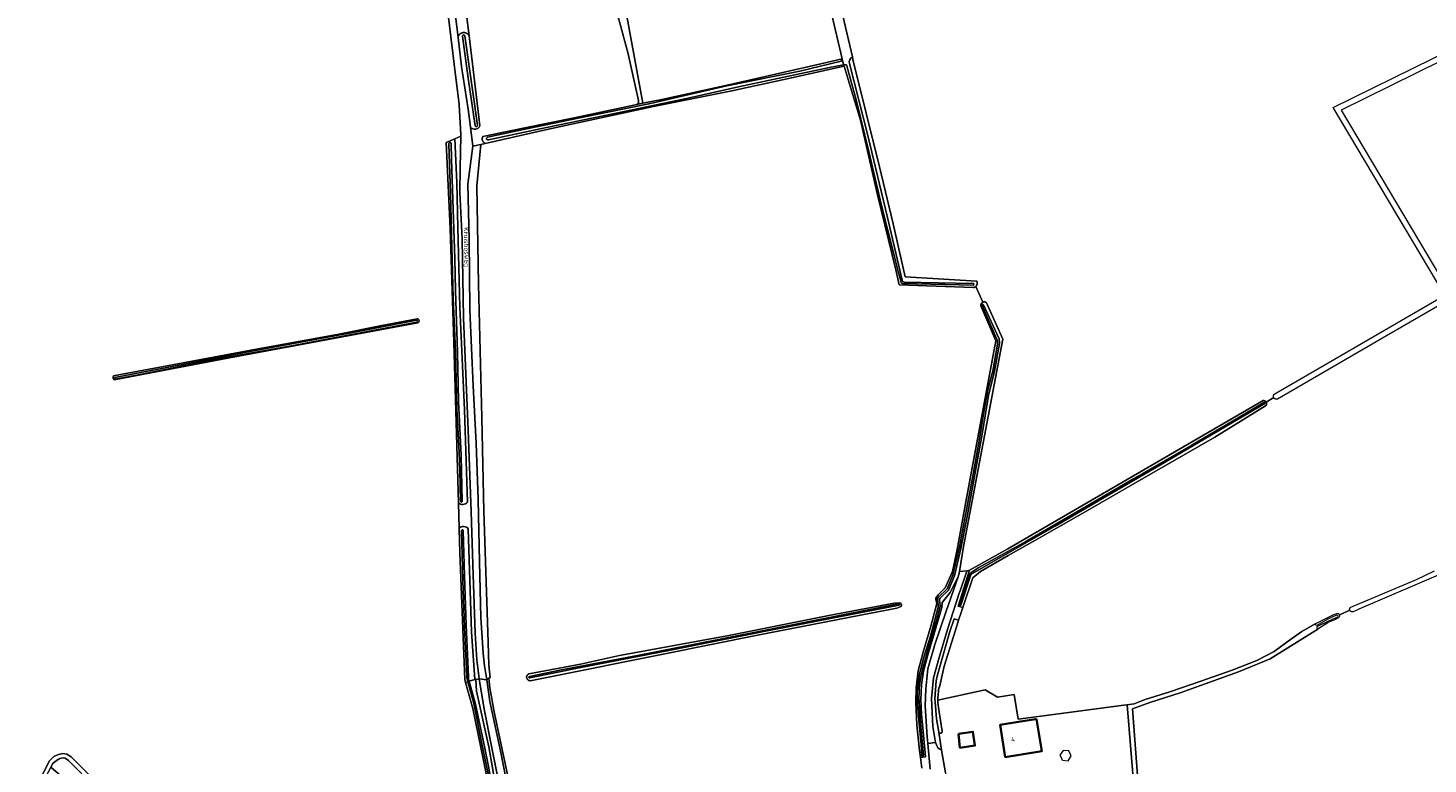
# Model space of a CAD drawing. Extents: x 199200 to 204075, y 460125 to 464703.
# Tile 170 of 174: x 203077 to 203617, y 463499 to 463783. Entities that reach past the tile are written whole.
import ezdxf
from ezdxf.enums import TextEntityAlignment as Align

# ---------------------------------------------------------------- set-up
doc = ezdxf.new("R2010")
doc.units = 0
for name, color, linetype, lineweight in [('B-WE-GR-BOS_LOOF-GV', 40, 'Continuous', 13), ('B-WE-GR-GRAS-GV', 60, 'Continuous', 13), ('B-WE-OG-BEBOUWING-GV', 7, 'Continuous', 35), ('B-WE-OG-BEBOUWING-T18', 10, 'Continuous', 18), ('B-WE-OG-BEBOUWING_LUIFEL-GV', 7, 'Continuous', 18), ('B-WE-OG-TERREIN_ERF-GV', 7, 'Continuous', 18), ('B-WE-OG-TOPOGRAFIE-T18', 10, 'Continuous', 18), ('B-WE-OG-WATER-GV', 130, 'Continuous', 18), ('B-WE-OG-WATER_GREPPEL-GV', 160, 'Continuous', 18), ('B-WE-OG-WATER_SLOOT-GV', 120, 'Continuous', 18), ('B-WE-OG-WEG-GV', 7, 'Continuous', 18), ('B-WE-VH-VERHARDING_BETONSTRAATSTEEN-GV', 252, 'Continuous', 18), ('B-WE-VH-VERHARDING_FUNDERING_ZAND-GV', 7, 'Continuous', 18)]:
    doc.layers.add(name, color=color, linetype=linetype, lineweight=lineweight)
doc.styles.add('NLCS-ISO-M1000-T18', font='NLCS-ISO.ttf', dxfattribs={"height": 1.8})

msp = doc.modelspace()

# ---------------------------------------------------------------- linework, layer by layer
at = {"layer": 'B-WE-GR-BOS_LOOF-GV', "flags": 128}
msp.add_lwpolyline([(203314.4, 463754.071), (203321.641, 463755.566), (203348.05, 463761.3), (203382.992, 463769.27), (203391.196, 463771.185), (203380.931, 463815.018), (203305.895, 463800.334)], close=True, dxfattribs=at)
at = {"layer": 'B-WE-GR-GRAS-GV', "flags": 128}
for points in [[(203384.958, 463815.132), (203395.076, 463771.925), (203395.317, 463770.898), (203405.527, 463729.627), (203410.751, 463707.641), (203415.416, 463687.104), (203443.073, 463685.43), (203443.09, 463685.391), (203443.12, 463685.314), (203443.146, 463685.235), (203443.168, 463685.156), (203443.187, 463685.075), (203443.201, 463684.994), (203443.212, 463684.912), (203443.219, 463684.829), (203443.221, 463684.747), (203443.22, 463684.664), (203443.214, 463684.582), (203443.205, 463684.5), (203443.192, 463684.418), (203443.174, 463684.337), (203443.153, 463684.257), (203443.128, 463684.178), (203443.1, 463684.101), (203443.067, 463684.025), (203443.031, 463683.951), (203442.991, 463683.878), (203442.948, 463683.808), (203442.902, 463683.739), (203442.852, 463683.673), (203442.799, 463683.61), (203442.743, 463683.549), (203442.684, 463683.491), (203445.319, 463677.384), (203445.384, 463677.414), (203445.45, 463677.439), (203445.517, 463677.461), (203445.586, 463677.479), (203445.655, 463677.493), (203445.725, 463677.504), (203445.796, 463677.51), (203445.867, 463677.512), (203445.938, 463677.511), (203446.008, 463677.505), (203446.078, 463677.495), (203446.148, 463677.482), (203446.217, 463677.464), (203446.284, 463677.443), (203446.35, 463677.417), (203446.415, 463677.389), (203446.478, 463677.356), (203446.539, 463677.32), (203446.598, 463677.281), (203446.655, 463677.238), (203446.709, 463677.192), (203446.76, 463677.144), (203446.809, 463677.092), (203446.814, 463677.086), (203453.074, 463663.125), (203437.931, 463583.141), (203436.345, 463573.611), (203439.315, 463573.784), (203440.194, 463574.039), (203454.969, 463582.294), (203553.397, 463639.467), (203553.434, 463639.47), (203553.503, 463639.471), (203553.571, 463639.469), (203553.64, 463639.463), (203553.708, 463639.453), (203553.775, 463639.439), (203553.842, 463639.421), (203553.907, 463639.399), (203553.971, 463639.373), (203554.033, 463639.344), (203554.093, 463639.311), (203554.152, 463639.275), (203554.208, 463639.236), (203554.262, 463639.193), (203554.313, 463639.147), (203554.362, 463639.098), (203554.408, 463639.047), (203554.45, 463638.993), (203554.489, 463638.936), (203554.525, 463638.878), (203557.404, 463640.587), (203557.375, 463640.649), (203557.35, 463640.711), (203557.328, 463640.776), (203557.311, 463640.841), (203557.297, 463640.907), (203557.287, 463640.974), (203557.281, 463641.042), (203557.279, 463641.109), (203557.281, 463641.177), (203557.288, 463641.244), (203557.298, 463641.311), (203557.312, 463641.378), (203557.329, 463641.443), (203557.351, 463641.507), (203557.377, 463641.57), (203557.406, 463641.631), (203557.438, 463641.69), (203557.475, 463641.748), (203557.514, 463641.803), (203557.557, 463641.855), (203557.602, 463641.905), (203557.613, 463641.916), (203623.326, 463680.086), (203580.359, 463752.414), (203688.149, 463805.643)], [(203689.645, 463803.982), (203583.385, 463751.436), (203625.218, 463681.017)], [(203234.856, 463403.994), (203268.887, 463384.087), (203272.165, 463382.474), (203274.145, 463382.35), (203275.878, 463384.084), (203275.279, 463387.476), (203274.312, 463392.95), (203268.887, 463420.731), (203257.113, 463480.659), (203248.911, 463520.744), (203246.072, 463530.797), (203245.736, 463531.988), (203243.884, 463580.804), (203243.61, 463590.165), (203243.32, 463600.04), (203241.503, 463662.031), (203240.18, 463705.82), (203238.593, 463738.893), (203241.924, 463740.4), (203244.21, 463741.434), (203244.218, 463741.858), (203243.606, 463753.583), (203241.705, 463769.136), (203238.305, 463796.836)], [(203312.646, 463755.132), (203308.59, 463773.686), (203302.168, 463797.426)], [(203241.365, 463793.766), (203243.143, 463779.442), (203243.156, 463779.517), (203243.177, 463779.61), (203243.202, 463779.701), (203243.23, 463779.792), (203243.263, 463779.882), (203243.299, 463779.97), (203243.338, 463780.056), (203243.382, 463780.141), (203243.428, 463780.223), (203243.479, 463780.304), (203243.532, 463780.383), (203243.589, 463780.459), (203243.649, 463780.533), (203243.712, 463780.604), (203243.778, 463780.672), (203243.847, 463780.738), (203243.919, 463780.801), (203243.993, 463780.86), (203244.069, 463780.917), (203244.148, 463780.97), (203244.229, 463781.02), (203244.312, 463781.066), (203244.397, 463781.109), (203244.484, 463781.148), (203244.572, 463781.184), (203244.662, 463781.215), (203244.752, 463781.243), (203244.844, 463781.268), (203244.937, 463781.288), (203245.031, 463781.304), (203245.125, 463781.317), (203245.22, 463781.325), (203245.315, 463781.329), (203245.41, 463781.33), (203245.505, 463781.326), (203245.6, 463781.319), (203245.694, 463781.307), (203245.788, 463781.292), (203245.881, 463781.272), (203245.973, 463781.249), (203246.065, 463781.222), (203246.154, 463781.191), (203246.243, 463781.156), (203246.33, 463781.118), (203246.415, 463781.076), (203246.499, 463781.03), (203246.58, 463780.981), (203246.659, 463780.928), (203246.737, 463780.873), (203246.811, 463780.814), (203246.883, 463780.752), (203246.953, 463780.687), (203247.019, 463780.619), (203247.083, 463780.548), (203247.144, 463780.475), (203247.201, 463780.399), (203247.256, 463780.321), (203247.307, 463780.241), (203247.354, 463780.159), (203247.398, 463780.074), (203245.691, 463794.343)], [(203245.691, 463794.343), (203247.398, 463780.074), (203251.144, 463748.771), (203251.556, 463745.326)], [(203427.527, 463563.707), (203428.112, 463564.525), (203430.863, 463567.214), (203433.628, 463573.598), (203435.465, 463582.048), (203438.809, 463600.379), (203450.406, 463662.441), (203444.639, 463676.02), (203444.628, 463676.09), (203444.62, 463676.161), (203444.617, 463676.231), (203444.617, 463676.302), (203444.622, 463676.373), (203444.63, 463676.443), (203444.643, 463676.513), (203444.659, 463676.582), (203444.68, 463676.65), (203444.704, 463676.716), (203444.731, 463676.782), (203444.763, 463676.845), (203444.798, 463676.907), (203444.836, 463676.966), (203444.878, 463677.024), (203444.923, 463677.078), (203444.97, 463677.131), (203445.021, 463677.18), (203445.075, 463677.227), (203445.131, 463677.27), (203445.189, 463677.31), (203445.249, 463677.347), (203445.312, 463677.381), (203445.319, 463677.384), (203442.684, 463683.491), (203442.634, 463683.445), (203442.571, 463683.393), (203442.504, 463683.343), (203442.436, 463683.297), (203442.365, 463683.254), (203442.293, 463683.214), (203442.218, 463683.178), (203442.142, 463683.146), (203442.065, 463683.117), (203441.986, 463683.093), (203441.906, 463683.072), (203441.825, 463683.055), (203441.743, 463683.041), (203441.661, 463683.032), (203413.058, 463684.092), (203411.804, 463689.798), (203404.773, 463718.805), (203398.237, 463747.613), (203392.715, 463765.761), (203391.863, 463768.335), (203368.199, 463763.151), (203348.694, 463758.89), (203318.52, 463752.771), (203277.985, 463744.079), (203253.617, 463738.607), (203251.946, 463738.232), (203250.366, 463722.279), (203251.065, 463684.345), (203252.263, 463632.979), (203253.154, 463596.822), (203254.772, 463546.153), (203254.994, 463537.506), (203255.521, 463532.56), (203255.03, 463532.453), (203255.161, 463531.222), (203255.354, 463528.7), (203257.107, 463519.517), (203262.305, 463494.685)], [(203252.774, 463741.244), (203268.832, 463744.576), (203287.851, 463748.413), (203310.299, 463753.197), (203312.034, 463753.567)], [(203247.924, 463744.821), (203248.859, 463737.539), (203251.946, 463738.232), (203253.617, 463738.607)], [(203624.845, 463678.273), (203600.821, 463664.356), (203580.267, 463652.465), (203558.839, 463640.038), (203558.775, 463640.015), (203558.71, 463639.997), (203558.644, 463639.982), (203558.577, 463639.971), (203558.51, 463639.964), (203558.442, 463639.961), (203558.374, 463639.962), (203558.307, 463639.967), (203558.24, 463639.976), (203558.173, 463639.989), (203558.108, 463640.006), (203558.043, 463640.027), (203557.98, 463640.051), (203557.919, 463640.079), (203557.859, 463640.111), (203557.801, 463640.146), (203557.745, 463640.185), (203557.692, 463640.227), (203557.641, 463640.271), (203557.593, 463640.319), (203557.548, 463640.37), (203557.506, 463640.423), (203557.467, 463640.478), (203557.432, 463640.536), (203557.404, 463640.587), (203554.525, 463638.878), (203554.556, 463638.822), (203554.585, 463638.759), (203554.61, 463638.696), (203554.632, 463638.63), (203554.65, 463638.564), (203554.664, 463638.497), (203554.674, 463638.429), (203554.681, 463638.36), (203554.683, 463638.291), (203554.681, 463638.222), (203554.675, 463638.154), (203554.665, 463638.086), (203554.652, 463638.018), (203554.634, 463637.952), (203554.613, 463637.887), (203554.587, 463637.823), (203554.558, 463637.76), (203554.526, 463637.699), (203554.49, 463637.641), (203554.451, 463637.584), (203554.408, 463637.53), (203554.363, 463637.479), (203554.314, 463637.43), (203554.263, 463637.384), (203534.688, 463625.329), (203510.577, 463611.508), (203483.827, 463596.072), (203464.496, 463584.956), (203455.047, 463579.709), (203444.493, 463573.589), (203441.46, 463571.098), (203437.926, 463560.49), (203437.643, 463559.643), (203437.018, 463557.767), (203436.026, 463554.789)], [(203110.423, 463648.975), (203162.686, 463658.767), (203197.227, 463665.048), (203213.77, 463668.396), (203227.352, 463671.005)], [(203227.613, 463669.44), (203155.117, 463655.946), (203110.719, 463647.404)], [(203673.81, 463594.86), (203590.201, 463559.009), (203587.977, 463558.038), (203587.956, 463558.032), (203587.894, 463558.018), (203587.831, 463558.008), (203587.767, 463558.001), (203587.703, 463557.999), (203587.639, 463558.001), (203587.575, 463558.007), (203587.512, 463558.016), (203587.45, 463558.03), (203587.388, 463558.048), (203587.328, 463558.069), (203587.269, 463558.094), (203587.212, 463558.123), (203587.157, 463558.155), (203587.104, 463558.191), (203587.053, 463558.229), (203587.005, 463558.271), (203586.959, 463558.316), (203586.917, 463558.364), (203586.877, 463558.414), (203586.841, 463558.467), (203586.808, 463558.522), (203586.779, 463558.578), (203586.753, 463558.637), (203586.731, 463558.697), (203582.745, 463556.913)], [(203582.745, 463556.913), (203586.731, 463558.697), (203586.715, 463558.747), (203586.7, 463558.809), (203586.689, 463558.872), (203586.681, 463558.936), (203586.678, 463558.999), (203586.679, 463559.063), (203586.683, 463559.127), (203586.692, 463559.19), (203586.704, 463559.253), (203586.721, 463559.315), (203586.741, 463559.375), (203586.765, 463559.435), (203586.793, 463559.492), (203586.824, 463559.548), (203586.859, 463559.602), (203586.897, 463559.653), (203586.938, 463559.702), (203586.982, 463559.748), (203587.029, 463559.792), (203587.079, 463559.832), (203612.382, 463570.478), (203619.367, 463573.877)], [(203421.873, 463497.724), (203421.338, 463501.905), (203420.996, 463504.575), (203419.974, 463514.425), (203419.536, 463523.079), (203419.609, 463528.721), (203420.494, 463535.307), (203422.299, 463542.409), (203425.342, 463552.488), (203427.502, 463560.658), (203427.567, 463561.396), (203427.263, 463562.701)], [(203436.026, 463554.789), (203435.451, 463553.063), (203430.495, 463537.076), (203428.714, 463528.942), (203428.363, 463528.9), (203428.057, 463524.792), (203428.032, 463523.909), (203446.27, 463527.919), (203450.983, 463525.061), (203457.362, 463526.173), (203459.017, 463516.671), (203474.44, 463518.655), (203499.736, 463522.021), (203500.97, 463522.177), (203503.621, 463522.512), (203507.831, 463524.249), (203517.409, 463527.212), (203529.335, 463531.331), (203541.384, 463535.531), (203550.911, 463539.237), (203557.568, 463542.685), (203563.046, 463546.677), (203568.242, 463550.441), (203573.375, 463553.343), (203574.468, 463553.961), (203580.309, 463556.855), (203581.711, 463557.436)], [(203582.486, 463555.812), (203581.263, 463555.105), (203578.692, 463553.982), (203574.376, 463551.307), (203556.07, 463539.959), (203543.826, 463534.894), (203521.39, 463526.801), (203509.75, 463523.094), (203503.021, 463520.644), (203505.402, 463488.1)], [(203072.198, 463491.992), (203080.919, 463487.023), (203089.353, 463481.664), (203099.731, 463474.674), (203117.899, 463462.926), (203121.062, 463460.978), (203124.514, 463466.339), (203121.422, 463468.377), (203121.132, 463468.568), (203115.056, 463473.339), (203086.313, 463498.111), (203082.236, 463490.713), (203081.05, 463491.314), (203085.724, 463500.578), (203087.457, 463502.187), (203089.19, 463503.054), (203090.924, 463503.425), (203092.409, 463503.178), (203094.142, 463502.064), (203133.354, 463462.705), (203137.345, 463458.606)]]:
    msp.add_lwpolyline(points, dxfattribs=at)
at = {"layer": 'B-WE-GR-GRAS-GV'}
for points in [[(203312.034, 463753.567, 0.3617844), (203312.646, 463755.132)], [(203251.556, 463745.326, -0.5232415), (203247.924, 463744.821)], [(203253.617, 463738.607, -0.4690446), (203252.774, 463741.244)], [(203227.352, 463671.005, -0.9448766), (203227.613, 463669.44)], [(203110.719, 463647.404, -0.3735449), (203110.423, 463648.975)], [(203427.263, 463562.701, -0.2201257), (203427.527, 463563.707)], [(203581.711, 463557.436, -0.3519973), (203582.745, 463556.913)], [(203582.745, 463556.913, -0.3420753), (203582.486, 463555.812)]]:
    msp.add_lwpolyline(points, format="xyb", dxfattribs=at)
at = {"layer": 'B-WE-GR-GRAS-GV', "flags": 128}
for points in [[(203270.293, 463534.024), (203270.359, 463534.056), (203270.427, 463534.085), (203270.445, 463534.092), (203290.334, 463537.891), (203305.384, 463541.14), (203347.475, 463548.924), (203386.028, 463556.545), (203411.127, 463561.38), (203413.192, 463561.459), (203413.782, 463561.302), (203414.069, 463560.873), (203413.963, 463560.369), (203413.477, 463559.986), (203412.196, 463559.466), (203394.278, 463555.987), (203357.92, 463548.84), (203322.833, 463541.781), (203276.745, 463532.638), (203271.01, 463531.478), (203270.936, 463531.475), (203270.863, 463531.477), (203270.789, 463531.482), (203270.716, 463531.491), (203270.644, 463531.505), (203270.573, 463531.522), (203270.502, 463531.543), (203270.433, 463531.568), (203270.365, 463531.596), (203270.299, 463531.628), (203270.235, 463531.664), (203270.173, 463531.703), (203270.113, 463531.746), (203270.055, 463531.792), (203270, 463531.84), (203269.948, 463531.892), (203269.898, 463531.947), (203269.852, 463532.004), (203269.809, 463532.063), (203269.769, 463532.125), (203269.732, 463532.189), (203269.699, 463532.255), (203269.67, 463532.322), (203269.644, 463532.391), (203269.622, 463532.461), (203269.605, 463532.532), (203269.59, 463532.605), (203269.58, 463532.677), (203269.574, 463532.751), (203269.572, 463532.824), (203269.574, 463532.898), (203269.58, 463532.971), (203269.589, 463533.044), (203269.603, 463533.116), (203269.621, 463533.188), (203269.642, 463533.258), (203269.668, 463533.327), (203269.697, 463533.395), (203269.729, 463533.46), (203269.765, 463533.524), (203269.805, 463533.586), (203269.848, 463533.646), (203269.894, 463533.703), (203269.943, 463533.758), (203269.995, 463533.81), (203270.05, 463533.859), (203270.107, 463533.905), (203270.167, 463533.948), (203270.229, 463533.988)], [(203121.422, 463468.377), (203122.338, 463470.456), (203119.723, 463472.525), (203110.474, 463482.153), (203103.148, 463490.606), (203093.064, 463500.729), (203091.782, 463501.552), (203090.964, 463501.688), (203089.759, 463501.431), (203088.439, 463500.77), (203087.086, 463499.514), (203086.313, 463498.111), (203115.056, 463473.339), (203121.132, 463468.568)]]:
    msp.add_lwpolyline(points, close=True, dxfattribs=at)
at = {"layer": 'B-WE-OG-BEBOUWING-GV', "flags": 128}
for points in [[(203466.083, 463516.701), (203465.601, 463516.623), (203459.119, 463515.568), (203452.001, 463514.409), (203454.012, 463502.054), (203468.093, 463504.345)], [(203435.911, 463510.945), (203436.534, 463505.593), (203442.326, 463506.461), (203441.529, 463511.77)]]:
    msp.add_lwpolyline(points, close=True, dxfattribs=at)
at = {"layer": 'B-WE-OG-BEBOUWING_LUIFEL-GV', "flags": 128}
msp.add_lwpolyline([(203475.986, 463500.789), (203478.2, 463500.633), (203479.442, 463502.473), (203478.47, 463504.468), (203476.256, 463504.623), (203475.014, 463502.784)], close=True, dxfattribs=at)
at = {"layer": 'B-WE-OG-TERREIN_ERF-GV', "flags": 128}
msp.add_lwpolyline([(203428.458, 463511.649), (203429.457, 463504.646), (203430.933, 463495.964), (203431.099, 463491.676), (203433.706, 463480.245), (203434.954, 463475.813), (203435.707, 463475.946), (203441.899, 463477.044), (203460.23, 463480.293), (203490.786, 463485.755), (203503.751, 463487.785), (203500.97, 463522.177), (203499.736, 463522.021), (203474.44, 463518.655), (203459.017, 463516.671), (203457.362, 463526.173), (203450.983, 463525.061), (203446.27, 463527.919), (203428.032, 463523.909), (203428.007, 463523.026), (203428.338, 463520.183), (203429.662, 463512.046)], dxfattribs=at)
for points in [[(203452.001, 463514.409), (203459.119, 463515.568), (203465.601, 463516.623), (203466.083, 463516.701), (203468.093, 463504.345), (203454.012, 463502.054)], [(203435.911, 463510.945), (203441.529, 463511.77), (203442.326, 463506.461), (203436.534, 463505.593)]]:
    msp.add_lwpolyline(points, close=True, dxfattribs=at)
at = {"layer": 'B-WE-OG-TERREIN_ERF-GV'}
msp.add_lwpolyline([(203429.662, 463512.046, -1.0169675), (203428.458, 463511.649)], format="xyb", dxfattribs=at)
at = {"layer": 'B-WE-OG-WATER-GV'}
for points in [[(203245.811, 463780.079, 0.9108344), (203244.833, 463779.947)], [(203249.804, 463745.349, 0.9192445), (203250.632, 463745.519)], [(203240.545, 463738.501, 1.1347891), (203239.619, 463738.343)], [(203244.1, 463600.638, 0.9128163), (203244.721, 463600.591)]]:
    msp.add_lwpolyline(points, format="xyb", dxfattribs=at)
at = {"layer": 'B-WE-OG-WATER-GV', "flags": 128}
for points in [[(203244.833, 463779.947), (203247.098, 463763.705), (203249.804, 463745.349)], [(203250.632, 463745.519), (203249.54, 463753.915), (203247.636, 463767.405), (203245.811, 463780.079)], [(203239.619, 463738.343), (203240.208, 463719.435), (203240.771, 463698.764), (203241.321, 463678.884), (203242.131, 463658.436), (203242.699, 463636.263), (203243.649, 463619.494), (203243.867, 463612.711), (203244.1, 463600.638)], [(203244.721, 463600.591), (203244.325, 463618.35), (203243.29, 463639.194), (203242.956, 463658.149), (203242.166, 463681.894), (203241.871, 463694.221), (203241.27, 463713.149), (203240.632, 463732.48), (203240.545, 463738.501)], [(203133.354, 463462.705), (203094.142, 463502.064), (203092.409, 463503.178), (203090.924, 463503.425), (203089.19, 463503.054), (203087.457, 463502.187), (203085.724, 463500.578), (203081.05, 463491.314)], [(203086.313, 463498.111), (203087.086, 463499.514), (203088.439, 463500.77), (203089.759, 463501.431), (203090.964, 463501.688), (203091.782, 463501.552), (203093.064, 463500.729), (203103.148, 463490.606)]]:
    msp.add_lwpolyline(points, dxfattribs=at)
at = {"layer": 'B-WE-OG-WATER_GREPPEL-GV', "flags": 128}
for points in [[(203227.092, 463670.451), (203201.936, 463665.627), (203178.944, 463661.303), (203156.799, 463657.222), (203134.31, 463652.876), (203110.973, 463648.405)], [(203111.076, 463647.753), (203120.016, 463649.399), (203151.444, 463655.631), (203178.989, 463660.605), (203203.585, 463665.196), (203227.222, 463669.741)], [(203581.641, 463556.74), (203578.249, 463555.137), (203573.974, 463552.773)], [(203574.189, 463552.37), (203578.615, 463554.554), (203582.069, 463556.064)], [(203573.375, 463553.343), (203568.242, 463550.441), (203563.046, 463546.677), (203557.568, 463542.685), (203550.911, 463539.237), (203541.384, 463535.531), (203529.335, 463531.331), (203517.409, 463527.212), (203507.831, 463524.249), (203503.621, 463522.512), (203500.97, 463522.177), (203503.751, 463487.785)], [(203509.75, 463523.094), (203521.39, 463526.801), (203543.826, 463534.894), (203556.07, 463539.959), (203574.376, 463551.307)], [(203505.402, 463488.1), (203503.021, 463520.644), (203509.75, 463523.094)]]:
    msp.add_lwpolyline(points, dxfattribs=at)
at = {"layer": 'B-WE-OG-WATER_GREPPEL-GV'}
for points in [[(203227.222, 463669.741, 0.9365778), (203227.092, 463670.451)], [(203110.973, 463648.405, 0.872257), (203111.076, 463647.753)], [(203582.069, 463556.064, 0.8245823), (203581.641, 463556.74)], [(203573.974, 463552.773, -0.3343791), (203573.375, 463553.343)], [(203574.376, 463551.307, -0.2846738), (203574.189, 463552.37)]]:
    msp.add_lwpolyline(points, format="xyb", dxfattribs=at)
at = {"layer": 'B-WE-OG-WATER_SLOOT-GV', "flags": 128}
for points in [[(203312.034, 463753.567), (203314.4, 463754.071), (203305.895, 463800.334), (203380.931, 463815.018), (203391.196, 463771.185), (203391.729, 463768.906), (203392.236, 463769.003)], [(203395.076, 463771.925), (203384.958, 463815.132)], [(203302.168, 463797.426), (203308.59, 463773.686), (203312.646, 463755.132)], [(203251.556, 463745.326), (203251.144, 463748.771), (203247.398, 463780.074), (203247.354, 463780.159), (203247.307, 463780.241), (203247.256, 463780.321), (203247.201, 463780.399), (203247.144, 463780.475), (203247.083, 463780.548), (203247.019, 463780.619), (203246.953, 463780.687), (203246.883, 463780.752), (203246.811, 463780.814), (203246.737, 463780.873), (203246.659, 463780.928), (203246.58, 463780.981), (203246.499, 463781.03), (203246.415, 463781.076), (203246.33, 463781.118), (203246.243, 463781.156), (203246.154, 463781.191), (203246.065, 463781.222), (203245.973, 463781.249), (203245.881, 463781.272), (203245.788, 463781.292), (203245.694, 463781.307), (203245.6, 463781.319), (203245.505, 463781.326), (203245.41, 463781.33), (203245.315, 463781.329), (203245.22, 463781.325), (203245.125, 463781.317), (203245.031, 463781.304), (203244.937, 463781.288), (203244.844, 463781.268), (203244.752, 463781.243), (203244.662, 463781.215), (203244.572, 463781.184), (203244.484, 463781.148), (203244.397, 463781.109), (203244.312, 463781.066), (203244.229, 463781.02), (203244.148, 463780.97), (203244.069, 463780.917), (203243.993, 463780.86), (203243.919, 463780.801), (203243.847, 463780.738), (203243.778, 463780.672), (203243.712, 463780.604), (203243.649, 463780.533), (203243.589, 463780.459), (203243.532, 463780.383), (203243.479, 463780.304), (203243.428, 463780.223), (203243.382, 463780.141), (203243.338, 463780.056), (203243.299, 463779.97), (203243.263, 463779.882), (203243.23, 463779.792), (203243.202, 463779.701), (203243.177, 463779.61), (203243.156, 463779.517), (203243.143, 463779.442)], [(203243.143, 463779.442), (203244.532, 463768.25), (203247.025, 463751.826), (203247.924, 463744.821)], [(203249.804, 463745.349), (203247.098, 463763.705), (203244.833, 463779.947)], [(203245.811, 463780.079), (203247.636, 463767.405)], [(203391.196, 463771.185), (203382.992, 463769.27), (203348.05, 463761.3), (203321.641, 463755.566), (203314.4, 463754.071), (203312.034, 463753.567), (203310.299, 463753.197), (203287.851, 463748.413), (203268.832, 463744.576), (203252.774, 463741.244)], [(203254.493, 463740.962), (203265.946, 463743.471), (203290.081, 463748.47), (203317.316, 463754.016), (203346.759, 463760.738), (203374.844, 463766.491), (203390.759, 463770.281)], [(203390.759, 463770.281), (203374.844, 463766.491), (203346.759, 463760.738), (203317.316, 463754.016), (203290.081, 463748.47), (203265.946, 463743.471), (203254.493, 463740.962)], [(203254.838, 463739.949), (203277.294, 463744.706), (203304.128, 463750.299), (203331.227, 463755.901), (203351.182, 463760.466), (203364.392, 463763.174), (203386.22, 463767.855), (203391.729, 463768.906), (203391.196, 463771.185)], [(203392.236, 463769.003), (203391.729, 463768.906), (203391.863, 463768.335), (203392.715, 463765.761), (203398.237, 463747.613), (203404.773, 463718.805), (203411.804, 463689.798), (203413.058, 463684.092), (203441.661, 463683.032), (203441.743, 463683.041), (203441.825, 463683.055), (203441.906, 463683.072), (203441.986, 463683.093), (203442.065, 463683.117), (203442.142, 463683.146), (203442.218, 463683.178), (203442.293, 463683.214), (203442.365, 463683.254), (203442.436, 463683.297), (203442.504, 463683.343), (203442.571, 463683.393), (203442.634, 463683.445), (203442.684, 463683.491), (203442.743, 463683.549), (203442.799, 463683.61), (203442.852, 463683.673), (203442.902, 463683.739), (203442.948, 463683.808), (203442.991, 463683.878), (203443.031, 463683.951), (203443.067, 463684.025), (203443.1, 463684.101), (203443.128, 463684.178), (203443.153, 463684.257), (203443.174, 463684.337), (203443.192, 463684.418), (203443.205, 463684.5), (203443.214, 463684.582), (203443.22, 463684.664), (203443.221, 463684.747), (203443.219, 463684.829), (203443.212, 463684.912), (203443.201, 463684.994), (203443.187, 463685.075), (203443.168, 463685.156), (203443.146, 463685.235), (203443.12, 463685.314), (203443.09, 463685.391), (203443.073, 463685.43), (203415.416, 463687.104), (203410.751, 463707.641), (203405.527, 463729.627), (203395.317, 463770.898), (203395.076, 463771.925)], [(203247.636, 463767.405), (203249.54, 463753.915), (203250.632, 463745.519)], [(203253.617, 463738.607), (203277.985, 463744.079), (203318.52, 463752.771), (203348.694, 463758.89), (203368.199, 463763.151), (203391.863, 463768.335), (203391.729, 463768.906), (203386.22, 463767.855), (203364.392, 463763.174), (203351.182, 463760.466), (203331.227, 463755.901), (203304.128, 463750.299), (203277.294, 463744.706), (203254.838, 463739.949)], [(203413.852, 463685.049), (203412.718, 463689.182), (203410.943, 463696.456), (203406.37, 463714.722), (203401.419, 463735.497), (203396.54, 463755.392), (203393.002, 463768.538)], [(203393.002, 463768.538), (203396.54, 463755.392), (203401.419, 463735.497), (203406.37, 463714.722), (203410.943, 463696.456), (203412.718, 463689.182), (203413.852, 463685.049)], [(203393.954, 463769.397), (203401.077, 463741.695), (203408.61, 463710.048), (203414.281, 463685.925)], [(203414.281, 463685.925), (203408.61, 463710.048), (203401.077, 463741.695), (203393.954, 463769.397)], [(203246.757, 463600.267), (203245.613, 463635.892), (203243.865, 463675.442), (203243.142, 463706.231), (203242.707, 463723.557), (203241.924, 463740.4), (203238.593, 463738.893), (203240.18, 463705.82), (203241.503, 463662.031), (203243.32, 463600.04)], [(203244.1, 463600.638), (203243.867, 463612.711), (203243.649, 463619.494), (203242.699, 463636.263), (203242.131, 463658.436), (203241.321, 463678.884), (203240.771, 463698.764), (203240.208, 463719.435), (203239.619, 463738.343)], [(203240.545, 463738.501), (203240.632, 463732.48), (203241.27, 463713.149), (203241.871, 463694.221), (203242.166, 463681.894), (203242.956, 463658.149), (203243.29, 463639.194), (203244.325, 463618.35), (203244.721, 463600.591)], [(203441.591, 463683.969), (203414.556, 463684.626)], [(203414.556, 463684.626), (203441.591, 463683.969)], [(203415.081, 463685.152), (203441.586, 463684.605)], [(203441.586, 463684.605), (203415.081, 463685.152)], [(203427.263, 463562.701), (203427.567, 463561.396), (203427.502, 463560.658), (203425.342, 463552.488), (203422.299, 463542.409), (203420.494, 463535.307), (203419.609, 463528.721), (203419.536, 463523.079), (203419.974, 463514.425), (203420.996, 463504.575), (203421.338, 463501.905), (203423.22, 463502.063), (203422.495, 463510.439), (203421.748, 463518.548), (203421.513, 463524.167), (203421.749, 463529.836), (203422.523, 463535.082), (203424.015, 463540.95), (203426.79, 463550.036), (203429.507, 463559.712), (203429.637, 463561.629), (203432.759, 463565.452), (203435.931, 463571.885), (203436.345, 463573.611), (203437.931, 463583.141), (203453.074, 463663.125), (203446.814, 463677.086), (203446.809, 463677.092), (203446.76, 463677.144), (203446.709, 463677.192), (203446.655, 463677.238), (203446.598, 463677.281), (203446.539, 463677.32), (203446.478, 463677.356), (203446.415, 463677.389), (203446.35, 463677.417), (203446.284, 463677.443), (203446.217, 463677.464), (203446.148, 463677.482), (203446.078, 463677.495), (203446.008, 463677.505), (203445.938, 463677.511), (203445.867, 463677.512), (203445.796, 463677.51), (203445.725, 463677.504), (203445.655, 463677.493), (203445.586, 463677.479), (203445.517, 463677.461), (203445.45, 463677.439), (203445.384, 463677.414), (203445.319, 463677.384), (203445.312, 463677.381), (203445.249, 463677.347), (203445.189, 463677.31), (203445.131, 463677.27), (203445.075, 463677.227), (203445.021, 463677.18), (203444.97, 463677.131), (203444.923, 463677.078), (203444.878, 463677.024), (203444.836, 463676.966), (203444.798, 463676.907), (203444.763, 463676.845), (203444.731, 463676.782), (203444.704, 463676.716), (203444.68, 463676.65), (203444.659, 463676.582), (203444.643, 463676.513), (203444.63, 463676.443), (203444.622, 463676.373), (203444.617, 463676.302), (203444.617, 463676.231), (203444.62, 463676.161), (203444.628, 463676.09), (203444.639, 463676.02), (203450.406, 463662.441), (203438.809, 463600.379), (203435.465, 463582.048), (203433.628, 463573.598), (203430.863, 463567.214), (203428.112, 463564.525), (203427.527, 463563.707)], [(203450.657, 463663.426), (203445.034, 463676.102)], [(203445.034, 463676.102), (203450.657, 463663.426)], [(203445.563, 463676.417), (203451.594, 463663.293)], [(203451.594, 463663.293), (203445.563, 463676.417)], [(203227.352, 463671.005), (203213.77, 463668.396), (203197.227, 463665.048), (203162.686, 463658.767), (203110.423, 463648.975)], [(203110.719, 463647.404), (203155.117, 463655.946), (203227.613, 463669.44)], [(203110.973, 463648.405), (203134.31, 463652.876), (203156.799, 463657.222), (203178.944, 463661.303), (203201.936, 463665.627), (203227.092, 463670.451)], [(203227.222, 463669.741), (203203.585, 463665.196), (203178.989, 463660.605), (203151.444, 463655.631), (203120.016, 463649.399), (203111.076, 463647.753)], [(203428.092, 463563.579), (203431.657, 463566.92), (203433.767, 463572.101), (203434.208, 463573.973), (203436.316, 463583.121), (203439.047, 463597.407), (203441.761, 463611.763), (203444.085, 463624.681), (203445.86, 463635.926), (203447.249, 463643.567), (203448.674, 463648.994), (203449.171, 463650.772), (203451.021, 463661.225)], [(203451.021, 463661.225), (203449.171, 463650.772), (203448.674, 463648.994), (203447.249, 463643.567), (203445.86, 463635.926), (203444.085, 463624.681), (203441.761, 463611.763), (203439.047, 463597.407), (203436.316, 463583.121), (203434.208, 463573.973), (203433.767, 463572.101), (203431.657, 463566.92), (203428.092, 463563.579)], [(203451.76, 463661.448), (203449.903, 463650.8), (203447.583, 463641.406), (203445.109, 463626.47), (203441.769, 463608.105), (203439.296, 463594.777), (203436.876, 463582.46), (203434.476, 463571.89), (203432.398, 463567.008), (203432.081, 463566.388), (203428.882, 463563.324)], [(203428.882, 463563.324), (203432.081, 463566.388), (203432.398, 463567.008), (203434.476, 463571.89), (203436.876, 463582.46), (203439.296, 463594.777), (203441.769, 463608.105), (203445.109, 463626.47), (203447.583, 463641.406), (203449.903, 463650.8), (203451.76, 463661.448)], [(203441.208, 463573.414), (203443.813, 463575.148), (203461.939, 463585.133), (203481.837, 463596.726), (203503.138, 463609.143), (203525.645, 463622.19), (203543.787, 463632.86), (203553.568, 463638.691)], [(203553.568, 463638.691), (203543.787, 463632.86), (203525.645, 463622.19), (203503.138, 463609.143), (203481.837, 463596.726), (203461.939, 463585.133), (203443.813, 463575.148), (203441.208, 463573.414)], [(203553.965, 463638.292), (203535.026, 463627.115), (203513.781, 463614.692), (203492.968, 463602.548), (203473.168, 463591.063), (203453.174, 463579.656), (203441.34, 463572.811)], [(203441.34, 463572.811), (203453.174, 463579.656), (203473.168, 463591.063), (203492.968, 463602.548), (203513.781, 463614.692), (203535.026, 463627.115), (203553.965, 463638.292)], [(203243.61, 463590.165), (203243.884, 463580.804), (203245.736, 463531.988), (203246.072, 463530.797)], [(203246.545, 463533.18), (203245.704, 463551.957), (203244.973, 463570.232), (203244.537, 463589.354)], [(203244.537, 463589.354), (203244.973, 463570.232), (203245.704, 463551.957), (203246.545, 463533.18)], [(203245.116, 463589.329), (203245.645, 463571.903), (203246.269, 463552.895), (203247.125, 463533.09)], [(203247.125, 463533.09), (203246.269, 463552.895), (203245.645, 463571.903), (203245.116, 463589.329)], [(203249.598, 463531.899), (203248.382, 463550.249), (203247.09, 463589.952)], [(203436.372, 463560.734), (203440.215, 463572.133)], [(203440.215, 463572.133), (203436.372, 463560.734)], [(203440.604, 463571.882), (203436.823, 463560.533)], [(203436.823, 463560.533), (203440.604, 463571.882)], [(203270.723, 463533.066), (203283.024, 463535.627), (203312.319, 463541.152), (203345.486, 463547.768), (203377.118, 463553.998), (203412.879, 463561.053)], [(203412.879, 463561.053), (203377.118, 463553.998), (203345.486, 463547.768), (203312.319, 463541.152), (203283.024, 463535.627), (203270.723, 463533.066)], [(203413.062, 463560.591), (203391.273, 463556.305), (203360.363, 463550.267), (203324.416, 463543.122), (203289.817, 463536.442), (203270.809, 463532.521)], [(203270.809, 463532.521), (203289.817, 463536.442), (203324.416, 463543.122), (203360.363, 463550.267), (203391.273, 463556.305), (203413.062, 463560.591)], [(203428.628, 463562.46), (203428.93, 463560.488), (203428.925, 463560.035), (203427.677, 463555.227), (203424.731, 463545.348), (203422.198, 463536.334)], [(203422.198, 463536.334), (203424.731, 463545.348), (203427.677, 463555.227), (203428.925, 463560.035), (203428.93, 463560.488), (203428.628, 463562.46)], [(203428.137, 463560.608), (203427.82, 463562.625)], [(203427.82, 463562.625), (203428.137, 463560.608)], [(203421.855, 463502.525), (203421.541, 463506.817), (203420.864, 463514.952), (203420.184, 463522.469), (203420.07, 463526.733), (203420.206, 463528.736), (203420.955, 463534.09), (203421.282, 463535.508), (203422.672, 463540.536), (203425.16, 463548.693), (203428.013, 463559.307)], [(203428.013, 463559.307), (203425.16, 463548.693), (203422.672, 463540.536), (203421.282, 463535.508), (203420.955, 463534.09), (203420.206, 463528.736), (203420.07, 463526.733), (203420.184, 463522.469), (203420.864, 463514.952), (203421.541, 463506.817), (203421.855, 463502.525)], [(203436.026, 463554.789), (203434.325, 463555.375), (203432.622, 463550.428), (203428.848, 463537.366), (203427.713, 463533.276), (203427.406, 463531.401), (203426.879, 463524.516), (203426.929, 463523.258), (203427.552, 463516.75), (203428.458, 463511.649)], [(203429.662, 463512.046), (203428.338, 463520.183), (203428.007, 463523.026), (203428.032, 463523.909), (203428.057, 463524.792), (203428.363, 463528.9), (203428.714, 463528.942), (203430.495, 463537.076), (203435.451, 463553.063), (203436.026, 463554.789)], [(203246.072, 463530.797), (203246.946, 463531.044)], [(203276.09, 463388.332), (203274.008, 463399.057), (203270.665, 463415.952), (203266.512, 463436.522), (203262.176, 463458.739), (203257.342, 463483.244), (203252.377, 463507.123), (203249.223, 463522.637), (203246.946, 463531.044), (203246.072, 463530.797), (203248.911, 463520.744), (203257.113, 463480.659), (203268.887, 463420.731), (203274.312, 463392.95), (203275.279, 463387.476)], [(203246.946, 463531.044), (203247.458, 463531.285)], [(203276.598, 463388.448), (203273.257, 463405.84), (203270.704, 463419.119), (203267.909, 463432.486), (203263.223, 463456.295), (203259.943, 463472.748), (203256.838, 463488.664), (203253.424, 463505.506), (203249.94, 463522.377), (203247.458, 463531.285), (203246.946, 463531.044)], [(203246.946, 463531.044), (203249.223, 463522.637), (203252.377, 463507.123), (203257.342, 463483.244), (203262.176, 463458.739), (203266.512, 463436.522), (203270.665, 463415.952), (203274.008, 463399.057), (203276.09, 463388.332)], [(203275.279, 463387.476), (203277.145, 463387.597), (203277.579, 463387.634), (203272.121, 463416.231), (203265.52, 463450.42), (203259.402, 463481.012), (203255.057, 463506.012), (203250.329, 463527.424), (203250.027, 463531.976), (203249.598, 463531.899), (203247.458, 463531.285)], [(203247.458, 463531.285), (203249.598, 463531.899)], [(203247.458, 463531.285), (203249.94, 463522.377), (203253.424, 463505.506), (203256.838, 463488.664), (203259.943, 463472.748), (203263.223, 463456.295), (203267.909, 463432.486), (203270.704, 463419.119), (203273.257, 463405.84), (203276.598, 463388.448)], [(203420.772, 463523.312), (203421.341, 463515.062), (203422.476, 463502.627)], [(203422.476, 463502.627), (203421.341, 463515.062), (203420.772, 463523.312)]]:
    msp.add_lwpolyline(points, dxfattribs=at)
at = {"layer": 'B-WE-OG-WATER_SLOOT-GV'}
for points in [[(203244.833, 463779.947, -0.9108344), (203245.811, 463780.079)], [(203390.759, 463770.281, 0.2146682), (203391.196, 463771.185)], [(203391.196, 463771.185, -0.2146682), (203390.759, 463770.281)], [(203395.076, 463771.925, 0.329809), (203393.954, 463769.397)], [(203393.954, 463769.397, -0.329809), (203395.076, 463771.925)], [(203393.002, 463768.538, 0.3416352), (203392.236, 463769.003)], [(203392.236, 463769.003, -0.3416352), (203393.002, 463768.538)], [(203312.646, 463755.132, -0.3617844), (203312.034, 463753.567)], [(203247.924, 463744.821, 0.5232415), (203251.556, 463745.326)], [(203250.632, 463745.519, -0.9192445), (203249.804, 463745.349)], [(203239.619, 463738.343, -1.1347891), (203240.545, 463738.501)], [(203252.774, 463741.244, 0.4690446), (203253.617, 463738.607)], [(203254.838, 463739.949, -1.011264), (203254.493, 463740.962)], [(203254.493, 463740.962, 1.011264), (203254.838, 463739.949)], [(203414.556, 463684.626, -0.2992271), (203413.852, 463685.049)], [(203413.852, 463685.049, 0.2992271), (203414.556, 463684.626)], [(203414.281, 463685.925, 0.3312605), (203415.081, 463685.152)], [(203415.081, 463685.152, -0.3312605), (203414.281, 463685.925)], [(203441.586, 463684.605, -1.0801579), (203441.591, 463683.969)], [(203441.591, 463683.969, 1.0801579), (203441.586, 463684.605)], [(203445.034, 463676.102, -1.1882966), (203445.563, 463676.417)], [(203445.563, 463676.417, 1.1882966), (203445.034, 463676.102)], [(203227.092, 463670.451, -0.9365778), (203227.222, 463669.741)], [(203227.613, 463669.44, 0.9448766), (203227.352, 463671.005)], [(203451.021, 463661.225, 0.1038304), (203450.657, 463663.426)], [(203450.657, 463663.426, -0.1038304), (203451.021, 463661.225)], [(203451.594, 463663.293, -0.0931054), (203451.76, 463661.448)], [(203451.76, 463661.448, 0.0931054), (203451.594, 463663.293)], [(203110.423, 463648.975, 0.3735449), (203110.719, 463647.404)], [(203111.076, 463647.753, -0.872257), (203110.973, 463648.405)], [(203553.568, 463638.691, -0.9547742), (203553.965, 463638.292)], [(203553.965, 463638.292, 0.9547742), (203553.568, 463638.691)], [(203243.32, 463600.04, 0.4478002), (203246.757, 463600.267)], [(203244.721, 463600.591, -0.9128163), (203244.1, 463600.638)], [(203247.09, 463589.952, 0.5042164), (203243.61, 463590.165)], [(203244.537, 463589.354, -1.0135215), (203245.116, 463589.329)], [(203245.116, 463589.329, 1.0135215), (203244.537, 463589.354)], [(203440.215, 463572.133, -0.1814987), (203441.208, 463573.414)], [(203441.208, 463573.414, 0.1814987), (203440.215, 463572.133)], [(203441.34, 463572.811, 0.1151879), (203440.604, 463571.882)], [(203440.604, 463571.882, -0.1151879), (203441.34, 463572.811)], [(203412.879, 463561.053, -1.1685302), (203413.062, 463560.591)], [(203413.062, 463560.591, 1.1685302), (203412.879, 463561.053)], [(203427.527, 463563.707, 0.2201257), (203427.263, 463562.701)], [(203427.82, 463562.625, -0.2813623), (203428.092, 463563.579)], [(203428.092, 463563.579, 0.2813623), (203427.82, 463562.625)], [(203428.013, 463559.307, 0.0987357), (203428.137, 463560.608)], [(203428.137, 463560.608, -0.0987357), (203428.013, 463559.307)], [(203428.882, 463563.324, 0.2665865), (203428.628, 463562.46)], [(203428.628, 463562.46, -0.2665865), (203428.882, 463563.324)], [(203436.823, 463560.533, -0.9116113), (203436.372, 463560.734)], [(203436.372, 463560.734, 0.9116113), (203436.823, 463560.533)], [(203246.946, 463531.044, -0.103338), (203246.545, 463533.18)], [(203246.545, 463533.18, 0.103338), (203246.946, 463531.044)], [(203247.125, 463533.09, 0.0579375), (203247.458, 463531.285)], [(203247.458, 463531.285, -0.0579375), (203247.125, 463533.09)], [(203270.809, 463532.521, -1.2124173), (203270.723, 463533.066)], [(203270.723, 463533.066, 1.2124173), (203270.809, 463532.521)], [(203422.198, 463536.334, 0.0730883), (203420.772, 463523.312)], [(203420.772, 463523.312, -0.0730883), (203422.198, 463536.334)], [(203428.458, 463511.649, 1.0169675), (203429.662, 463512.046)], [(203422.476, 463502.627, -1.0844087), (203421.855, 463502.525)], [(203421.855, 463502.525, 1.0844087), (203422.476, 463502.627)]]:
    msp.add_lwpolyline(points, format="xyb", dxfattribs=at)
at = {"layer": 'B-WE-OG-WATER_SLOOT-GV', "flags": 128}
for points in [[(203554.525, 463638.878), (203554.489, 463638.936), (203554.45, 463638.993), (203554.408, 463639.047), (203554.362, 463639.098), (203554.313, 463639.147), (203554.262, 463639.193), (203554.208, 463639.236), (203554.152, 463639.275), (203554.093, 463639.311), (203554.033, 463639.344), (203553.971, 463639.373), (203553.907, 463639.399), (203553.842, 463639.421), (203553.775, 463639.439), (203553.708, 463639.453), (203553.64, 463639.463), (203553.571, 463639.469), (203553.503, 463639.471), (203553.434, 463639.47), (203553.397, 463639.467), (203454.969, 463582.294), (203440.194, 463574.039), (203435.839, 463560.244), (203437.643, 463559.643), (203437.926, 463560.49), (203441.46, 463571.098), (203444.493, 463573.589), (203455.047, 463579.709), (203464.496, 463584.956), (203483.827, 463596.072), (203510.577, 463611.508), (203534.688, 463625.329), (203554.263, 463637.384), (203554.314, 463637.43), (203554.363, 463637.479), (203554.408, 463637.53), (203554.451, 463637.584), (203554.49, 463637.641), (203554.526, 463637.699), (203554.558, 463637.76), (203554.587, 463637.823), (203554.613, 463637.887), (203554.634, 463637.952), (203554.652, 463638.018), (203554.665, 463638.086), (203554.675, 463638.154), (203554.681, 463638.222), (203554.683, 463638.291), (203554.681, 463638.36), (203554.674, 463638.429), (203554.664, 463638.497), (203554.65, 463638.564), (203554.632, 463638.63), (203554.61, 463638.696), (203554.585, 463638.759), (203554.556, 463638.822)], [(203270.293, 463534.024), (203270.229, 463533.988), (203270.167, 463533.948), (203270.107, 463533.905), (203270.05, 463533.859), (203269.995, 463533.81), (203269.943, 463533.758), (203269.894, 463533.703), (203269.848, 463533.646), (203269.805, 463533.586), (203269.765, 463533.524), (203269.729, 463533.46), (203269.697, 463533.395), (203269.668, 463533.327), (203269.642, 463533.258), (203269.621, 463533.188), (203269.603, 463533.116), (203269.589, 463533.044), (203269.58, 463532.971), (203269.574, 463532.898), (203269.572, 463532.824), (203269.574, 463532.751), (203269.58, 463532.677), (203269.59, 463532.605), (203269.605, 463532.532), (203269.622, 463532.461), (203269.644, 463532.391), (203269.67, 463532.322), (203269.699, 463532.255), (203269.732, 463532.189), (203269.769, 463532.125), (203269.809, 463532.063), (203269.852, 463532.004), (203269.898, 463531.947), (203269.948, 463531.892), (203270, 463531.84), (203270.055, 463531.792), (203270.113, 463531.746), (203270.173, 463531.703), (203270.235, 463531.664), (203270.299, 463531.628), (203270.365, 463531.596), (203270.433, 463531.568), (203270.502, 463531.543), (203270.573, 463531.522), (203270.644, 463531.505), (203270.716, 463531.491), (203270.789, 463531.482), (203270.863, 463531.477), (203270.936, 463531.475), (203271.01, 463531.478), (203276.745, 463532.638), (203322.833, 463541.781), (203357.92, 463548.84), (203394.278, 463555.987), (203412.196, 463559.466), (203413.477, 463559.986), (203413.963, 463560.369), (203414.069, 463560.873), (203413.782, 463561.302), (203413.192, 463561.459), (203411.127, 463561.38), (203386.028, 463556.545), (203347.475, 463548.924), (203305.384, 463541.14), (203290.334, 463537.891), (203270.445, 463534.092), (203270.427, 463534.085), (203270.359, 463534.056)]]:
    msp.add_lwpolyline(points, close=True, dxfattribs=at)
at = {"layer": 'B-WE-OG-WEG-GV', "flags": 128}
for points in [[(203247.09, 463589.952), (203248.382, 463550.249), (203249.598, 463531.899), (203250.027, 463531.976), (203251.336, 463532.21), (203251.317, 463532.329), (203250.374, 463539.542), (203249.712, 463549.809), (203248.966, 463572.334), (203248.209, 463596.581), (203247.009, 463627.988), (203245.324, 463671.297), (203244.737, 463701.708), (203243.808, 463719.623), (203243.989, 463729.206), (203244.21, 463741.434), (203241.924, 463740.4)], [(203241.924, 463740.4), (203242.707, 463723.557), (203243.142, 463706.231), (203243.865, 463675.442), (203245.613, 463635.892), (203246.757, 463600.267)], [(203243.32, 463600.04), (203243.61, 463590.165)], [(203425.044, 463497.308), (203424.128, 463507.303), (203424.136, 463507.304), (203423.897, 463509.825), (203423.118, 463521.728), (203423.432, 463528.325), (203424.201, 463536.02), (203426.862, 463545.465), (203431.125, 463557.908), (203435.931, 463571.885), (203432.759, 463565.452), (203429.637, 463561.629), (203429.507, 463559.712), (203426.79, 463550.036), (203424.015, 463540.95), (203422.523, 463535.082), (203421.749, 463529.836), (203421.513, 463524.167), (203421.748, 463518.548), (203422.495, 463510.439), (203423.22, 463502.063), (203421.338, 463501.905), (203421.873, 463497.724)], [(203262.305, 463494.685), (203257.107, 463519.517), (203255.354, 463528.7), (203255.161, 463531.222), (203255.03, 463532.453), (203254.301, 463531.809), (203255.457, 463523.416), (203259.665, 463503.83), (203265.748, 463472.141)], [(203262.99, 463471.575), (203256.036, 463506.21), (203253.178, 463520.444), (203251.336, 463532.21), (203250.027, 463531.976), (203250.329, 463527.424), (203255.057, 463506.012), (203259.402, 463481.012)]]:
    msp.add_lwpolyline(points, dxfattribs=at)
for points in [[(203248.859, 463737.539), (203246.972, 463722.88), (203247.496, 463701.607), (203247.734, 463674.467), (203248.941, 463645.127), (203250.097, 463623.018), (203250.915, 463601.38), (203251.383, 463577.264), (203251.937, 463555.801), (203252.84, 463542.036), (203253.364, 463537.21), (203254.301, 463531.809), (203255.03, 463532.453), (203255.521, 463532.56), (203254.994, 463537.506), (203254.772, 463546.153), (203253.154, 463596.822), (203252.263, 463632.979), (203251.065, 463684.345), (203250.366, 463722.279), (203251.946, 463738.232)], [(203428.458, 463511.649), (203427.552, 463516.75), (203426.929, 463523.258), (203426.879, 463524.516), (203427.406, 463531.401), (203427.713, 463533.276), (203428.848, 463537.366), (203432.622, 463550.428), (203434.325, 463555.375), (203436.026, 463554.789), (203437.018, 463557.767), (203437.643, 463559.643), (203435.839, 463560.244), (203440.194, 463574.039), (203439.315, 463573.784), (203439.079, 463573.261), (203436.449, 463565.773), (203436.27, 463565.221), (203431.718, 463551.191), (203428.57, 463540.373), (203426.348, 463532.521), (203425.628, 463524.655), (203426.044, 463513.832), (203427.067, 463507.68), (203428.069, 463505.55), (203428.564, 463505.228), (203429.457, 463504.646)]]:
    msp.add_lwpolyline(points, close=True, dxfattribs=at)
at = {"layer": 'B-WE-OG-WEG-GV'}
for points in [[(203246.757, 463600.267, -0.4478002), (203243.32, 463600.04)], [(203243.61, 463590.165, -0.5042164), (203247.09, 463589.952)]]:
    msp.add_lwpolyline(points, format="xyb", dxfattribs=at)
at = {"layer": 'B-WE-VH-VERHARDING_BETONSTRAATSTEEN-GV', "flags": 128}
msp.add_lwpolyline([(203238.305, 463796.836), (203241.705, 463769.136), (203243.606, 463753.583), (203244.218, 463741.858), (203244.21, 463741.434), (203243.989, 463729.206), (203243.808, 463719.623), (203244.737, 463701.708), (203245.324, 463671.297), (203247.009, 463627.988), (203248.209, 463596.581), (203248.966, 463572.334), (203249.712, 463549.809), (203250.374, 463539.542), (203251.317, 463532.329), (203251.336, 463532.21), (203254.301, 463531.809), (203253.364, 463537.21), (203252.84, 463542.036), (203251.937, 463555.801), (203251.383, 463577.264), (203250.915, 463601.38), (203250.097, 463623.018), (203248.941, 463645.127), (203247.734, 463674.467), (203247.496, 463701.607), (203246.972, 463722.88), (203248.859, 463737.539), (203247.924, 463744.821), (203247.025, 463751.826), (203244.532, 463768.25), (203243.143, 463779.442), (203241.365, 463793.766)], dxfattribs=at)
at = {"layer": 'B-WE-VH-VERHARDING_FUNDERING_ZAND-GV', "flags": 128}
msp.add_lwpolyline([(203435.931, 463571.885), (203431.125, 463557.908), (203426.862, 463545.465), (203424.201, 463536.02), (203423.432, 463528.325), (203423.118, 463521.728), (203423.897, 463509.825), (203424.136, 463507.304), (203427.067, 463507.68), (203426.044, 463513.832), (203425.628, 463524.655), (203426.348, 463532.521), (203428.57, 463540.373), (203431.718, 463551.191), (203436.27, 463565.221), (203436.449, 463565.773), (203439.079, 463573.261), (203439.315, 463573.784), (203436.345, 463573.611)], close=True, dxfattribs=at)
for points in [[(203265.748, 463472.141), (203259.665, 463503.83), (203255.457, 463523.416), (203254.301, 463531.809), (203251.336, 463532.21), (203253.178, 463520.444), (203256.036, 463506.21), (203262.99, 463471.575)], [(203430.933, 463495.964), (203429.457, 463504.646), (203428.564, 463505.228), (203428.069, 463505.55), (203427.067, 463507.68), (203424.136, 463507.304), (203424.128, 463507.303), (203425.044, 463497.308)]]:
    msp.add_lwpolyline(points, dxfattribs=at)

# ---------------------------------------------------------------- texts
at = {"layer": 'B-WE-OG-BEBOUWING-T18', "style": 'NLCS-ISO-M1000-T18'}
msp.add_text('4', height=1.8, rotation=9.2, dxfattribs=at).set_placement((203456.955, 463508.873), align=Align.MIDDLE)
at = {"layer": 'B-WE-OG-TOPOGRAFIE-T18', "style": 'NLCS-ISO-M1000-T18'}
msp.add_text('Kruisbosweg', height=1.8, rotation=271, dxfattribs=at).set_placement((203246.16, 463698.622), align=Align.MIDDLE)

doc.saveas('drawing.dxf')
